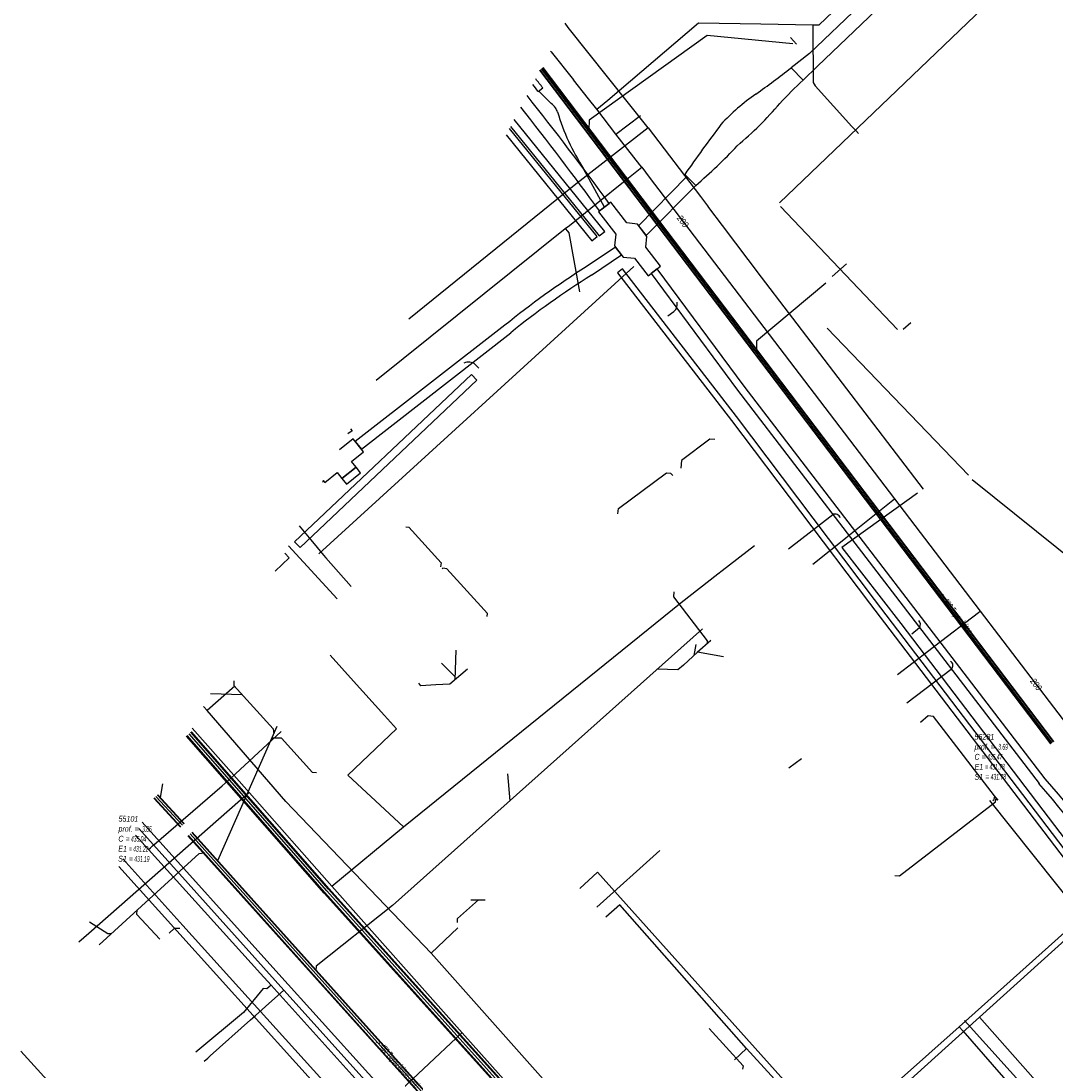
# Model space of a CAD drawing. Header units: metres. Extents: x 2695563 to 2696938, y 1260544 to 1262032.
# Tile 25 of 256: x 2695628 to 2695717, y 1261094 to 1261185. Entities that reach past the tile are written whole.
import ezdxf

# ---------------------------------------------------------------- set-up
doc = ezdxf.new("R2010")
doc.units = ezdxf.units.M
doc.header["$LTSCALE"] = 100
doc.linetypes.add('AUSGEZOGEN', pattern=[0])
for name, color, linetype in [('Eau portable_Cadastre des conduites_Conduite', 171, 'AUSGEZOGEN'), ('Eau potable_Cadastre des conduites_Conduite_Texte', 171, 'AUSGEZOGEN'), ('EU_Cadastre des conduites', 24, 'AUSGEZOGEN'), ('EU_Cadastre des conduites – Texte', 7, 'AUSGEZOGEN'), ('EU_Cadastre des conduites_Regard normalisé – Texte', 24, 'AUSGEZOGEN'), ('Gaz_Cadastre des conduites_Conduite', 32, 'AUSGEZOGEN'), ('Réseau électrique_Cadastre des conduite_Bord du tracé', 1, 'AUSGEZOGEN'), ('Réseau électrique_Cadastre des conduite_Tronçon de tracé', 1, 'AUSGEZOGEN'), ('Réseau électrique_Cadastre des conduites_Ouvrage_Surface-Ligne-Point', 1, 'AUSGEZOGEN'), ('TV_Cadastre des conduites_CONDUITE', 92, 'AUSGEZOGEN'), ('Télécommunications_SW_Cadastre des conduites_Bord du tracé', 94, 'AUSGEZOGEN')]:
    doc.layers.add(name, color=color, linetype=linetype)
doc.styles.add('ARIAL', font='arial.ttf')
pattern_1 = [(0, (2703955, 1269100), (4050, 4050), [4050, -4050]), (90, (2703955, 1269100), (-4050, 4050), [4050, -4050])]
pattern_2 = [(0, (2708005, 1273150), (6075, 6075), [6075, -6075]), (90, (2708005, 1273150), (-6075, 6075), [6075, -6075])]

# ---------------------------------------------------------------- blocks, each defined once
blk = doc.blocks.new('COMPLEXOBJECT_1740')
at = {"layer": 'Réseau électrique_Cadastre des conduite_Bord du tracé', "color": 1, "linetype": 'AUSGEZOGEN', "transparency": 33554687}
blk.add_line((5678.287, 11165.445), (5675.752, 11163.75), dxfattribs=at)
for points in [[(5676.214, 11163.045), (5678.806, 11164.779), (5678.287, 11165.445)], [(5668.736, 11158.706), (5655.826, 11148.692), (5656.365, 11148.011), (5669.237, 11158.071)]]:
    blk.add_lwpolyline(points, dxfattribs=at)
for centre, radius, start, end in [((5714.696, 11102.179), 72.854, 122.31359, 129.11325), ((5716.524, 11099.122), 75.572, 122.2357, 128.7355)]:
    blk.add_arc(centre, radius, start, end, dxfattribs=at)
blk = doc.blocks.new('COMPLEXOBJECT_1767')
at = {"layer": 'Réseau électrique_Cadastre des conduite_Bord du tracé', "color": 1, "linetype": 'AUSGEZOGEN', "transparency": 33554687}
for points in [[(5681.88, 11163.591), (5681.368, 11163.191), (5688.816, 11153.113), (5714.833, 11119.165)], [(5715.357, 11119.593), (5689.401, 11153.468), (5681.88, 11163.591)]]:
    blk.add_lwpolyline(points, dxfattribs=at)
for centre, radius, start, end in [((5618.031, 11035.042), 128.247, 34.66129, 40.99145), ((5618.118, 11035.092), 128.825, 34.66855, 40.99087)]:
    blk.add_arc(centre, radius, start, end, dxfattribs=at)
blk = doc.blocks.new('COMPLEXOBJECT_1775')
at = {"layer": 'Réseau électrique_Cadastre des conduite_Bord du tracé', "color": 1, "linetype": 'AUSGEZOGEN', "transparency": 33554687}
blk.add_line((5676.902, 11168.571), (5677.739, 11169.225), dxfattribs=at)
blk.add_arc((5442.621, 10998.162), 289.701, 36.03095, 38.25423, dxfattribs=at)
blk = doc.blocks.new('COMPLEXOBJECT_1783')
at = {"layer": 'Réseau électrique_Cadastre des conduite_Bord du tracé', "color": 1, "linetype": 'AUSGEZOGEN', "transparency": 33554687}
blk.add_line((5671.615, 11178.883), (5672.008, 11179.19), dxfattribs=at)
for centre, radius, start, end in [((4906.156, 10580.921), 971.831, 37.996283, 38.054192), ((4890.292, 10568.039), 991.764, 38.018561, 38.062416)]:
    blk.add_arc(centre, radius, start, end, dxfattribs=at)
blk = doc.blocks.new('COMPLEXOBJECT_1784')
at = {"layer": 'Réseau électrique_Cadastre des conduite_Bord du tracé', "color": 1, "linetype": 'AUSGEZOGEN', "transparency": 33554687}
for p, q in [((5694.467, 11179.869), (5693.435, 11180.92)), ((5684.254, 11171.719), (5685.211, 11170.78))]:
    blk.add_line(p, q, dxfattribs=at)
for centre, radius, start, end in [((5646.5, 11240.731), 76.028, 305.27255, 308.12167), ((5720.331, 11152.174), 37.894, 133.0422, 137.32938), ((5700.946, 11163.466), 18.494, 124.75069, 137.14603), ((5668.473, 11198.297), 31.521, 310.14209, 319.57659), ((5822.66, 11074.725), 169.009, 143.16662, 144.97738), ((5657.371, 11203.526), 42.981, 310.37128, 316.97873)]:
    blk.add_arc(centre, radius, start, end, dxfattribs=at)
blk = doc.blocks.new('COMPLEXOBJECT_2232')
at = {"layer": 'Réseau électrique_Cadastre des conduite_Tronçon de tracé', "color": 1, "linetype": 'AUSGEZOGEN', "transparency": 33554687}
for centre, radius, start, end in [((5671.751, 11176.566), 1.627, 19.57632, 34.05363), ((5691.613, 11182.545), 19.118, 196.51248, 212.68057)]:
    blk.add_arc(centre, radius, start, end, dxfattribs=at)
blk = doc.blocks.new('COMPLEXOBJECT_2240')
at = {"layer": 'Réseau électrique_Cadastre des conduite_Tronçon de tracé', "color": 1, "linetype": 'AUSGEZOGEN', "transparency": 33554687}
blk.add_line((5696.463, 11088.844), (5689.58, 11096.315), dxfattribs=at)
blk.add_arc((5697.495, 11089.666), 1.319, 218.56755, 264.62794, dxfattribs=at)
blk = doc.blocks.new('COMPLEXOBJECT_2301')
at = {"layer": 'Réseau électrique_Cadastre des conduite_Tronçon de tracé', "color": 1, "linetype": 'AUSGEZOGEN', "transparency": 33554687}
blk.add_line((5672.743, 11177.852), (5671.654, 11178.913), dxfattribs=at)
blk.add_arc((5671.727, 11176.531), 1.667, 34.58766, 52.43457, dxfattribs=at)
blk = doc.blocks.new('COMPLEXOBJECT_2302')
at = {"layer": 'Réseau électrique_Cadastre des conduite_Tronçon de tracé', "color": 1, "linetype": 'AUSGEZOGEN', "transparency": 33554687}
blk.add_line((5682.797, 11159.538), (5683.305, 11159.886), dxfattribs=at)
blk.add_arc((5682.733, 11160.568), 0.89, 309.98868, 9.05208, dxfattribs=at)
blk = doc.blocks.new('COMPLEXOBJECT_2369')
at = {"layer": 'Réseau électrique_Cadastre des conduite_Tronçon de tracé', "color": 1, "linetype": 'AUSGEZOGEN', "transparency": 33554687}
blk.add_line((5666.481, 11155.019), (5666.185, 11155.334), dxfattribs=at)
blk.add_arc((5665.607, 11154.607), 0.929, 51.48766, 115.57509, dxfattribs=at)
blk = doc.blocks.new('COMPLEXOBJECT_2421')
at = {"layer": 'Réseau électrique_Cadastre des conduite_Tronçon de tracé', "color": 1, "linetype": 'AUSGEZOGEN', "transparency": 33554687}
blk.add_line((5698.315, 11088.751), (5709.693, 11099.009), dxfattribs=at)
blk.add_arc((5697.364, 11089.688), 1.335, 270.30349, 315.41808, dxfattribs=at)

msp = doc.modelspace()

# ---------------------------------------------------------------- hatches: boundary and pattern name
at = {"layer": 'Réseau électrique_Cadastre des conduite_Bord du tracé', "lineweight": 18, "transparency": 33554687}
h = msp.add_hatch(dxfattribs=at)
h.set_pattern_fill('MUSTER', color=1, scale=6075, style=0, pattern_type=2)
h.set_pattern_definition(pattern_2)
h.paths.add_polyline_path([(2695695.437, 1261179.679), (2695696.685, 1261180.875), (2695705.571, 1261189.389), (2695708.356, 1261192.058), (2695714.159, 1261197.618), (2695719.906, 1261203.125), (2695729.455, 1261212.275), (2695736.581, 1261219.103), (2695743.425, 1261225.66), (2695748.209, 1261230.245), (2695755.188, 1261236.932), (2695762.848, 1261244.272), (2695765.121, 1261246.058), (2695764.238, 1261246.974), (2695762.02, 1261245.224), (2695754.89, 1261238.391), (2695748.06, 1261231.847), (2695743.437, 1261227.417), (2695735.73, 1261220.033), (2695729.011, 1261213.594), (2695719.475, 1261204.457), (2695712.338, 1261197.618), (2695707.528, 1261193.01), (2695704.672, 1261190.273), (2695695.99, 1261181.954), (2695694.405, 1261180.73)], flags=0)
h = msp.add_hatch(dxfattribs=at)
h.set_pattern_fill('MUSTER', color=1, scale=6075, style=0, pattern_type=2)
h.set_pattern_definition(pattern_2)
h.paths.add_polyline_path([(2695694.405, 1261180.73), (2695694.309, 1261180.655), (2695694.213, 1261180.58), (2695694.117, 1261180.505), (2695694.02, 1261180.43), (2695693.924, 1261180.355), (2695693.827, 1261180.281), (2695693.73, 1261180.207), (2695693.634, 1261180.133), (2695693.537, 1261180.059), (2695693.44, 1261179.985), (2695693.342, 1261179.911), (2695693.245, 1261179.838), (2695693.148, 1261179.764), (2695693.05, 1261179.691), (2695692.952, 1261179.618), (2695692.855, 1261179.545), (2695692.757, 1261179.473), (2695692.659, 1261179.4), (2695692.561, 1261179.328), (2695692.462, 1261179.255), (2695692.364, 1261179.183), (2695692.265, 1261179.111), (2695692.167, 1261179.039), (2695692.068, 1261178.968), (2695691.969, 1261178.896), (2695691.87, 1261178.825), (2695691.771, 1261178.754), (2695691.672, 1261178.683), (2695691.573, 1261178.612), (2695691.474, 1261178.542), (2695691.374, 1261178.471), (2695691.268, 1261178.397), (2695691.163, 1261178.322), (2695691.058, 1261178.247), (2695690.954, 1261178.171), (2695690.85, 1261178.094), (2695690.747, 1261178.016), (2695690.645, 1261177.938), (2695690.543, 1261177.859), (2695690.441, 1261177.779), (2695690.34, 1261177.699), (2695690.24, 1261177.618), (2695690.14, 1261177.536), (2695690.041, 1261177.453), (2695689.942, 1261177.37), (2695689.844, 1261177.286), (2695689.746, 1261177.202), (2695689.65, 1261177.117), (2695689.553, 1261177.031), (2695689.458, 1261176.944), (2695689.363, 1261176.857), (2695689.268, 1261176.769), (2695689.174, 1261176.68), (2695689.081, 1261176.591), (2695688.988, 1261176.501), (2695688.896, 1261176.41), (2695688.805, 1261176.319), (2695688.714, 1261176.228), (2695688.624, 1261176.135), (2695688.535, 1261176.042), (2695688.446, 1261175.948), (2695688.358, 1261175.854), (2695688.255, 1261175.716), (2695688.152, 1261175.578), (2695688.049, 1261175.44), (2695687.946, 1261175.302), (2695687.843, 1261175.163), (2695687.741, 1261175.025), (2695687.638, 1261174.886), (2695687.536, 1261174.747), (2695687.434, 1261174.609), (2695687.332, 1261174.47), (2695687.23, 1261174.331), (2695687.129, 1261174.192), (2695687.027, 1261174.052), (2695686.926, 1261173.913), (2695686.824, 1261173.774), (2695686.723, 1261173.634), (2695686.622, 1261173.494), (2695686.522, 1261173.355), (2695686.421, 1261173.215), (2695686.32, 1261173.075), (2695686.22, 1261172.935), (2695686.12, 1261172.795), (2695686.02, 1261172.655), (2695685.92, 1261172.514), (2695685.82, 1261172.374), (2695685.72, 1261172.233), (2695685.621, 1261172.093), (2695685.521, 1261171.952), (2695685.422, 1261171.811), (2695685.323, 1261171.67), (2695685.224, 1261171.529), (2695686.181, 1261170.59), (2695686.303, 1261170.694), (2695686.424, 1261170.798), (2695686.545, 1261170.903), (2695686.665, 1261171.008), (2695686.785, 1261171.113), (2695686.905, 1261171.22), (2695687.024, 1261171.326), (2695687.143, 1261171.433), (2695687.262, 1261171.54), (2695687.38, 1261171.648), (2695687.497, 1261171.756), (2695687.615, 1261171.865), (2695687.731, 1261171.974), (2695687.848, 1261172.084), (2695687.964, 1261172.194), (2695688.08, 1261172.304), (2695688.195, 1261172.415), (2695688.31, 1261172.526), (2695688.424, 1261172.638), (2695688.538, 1261172.75), (2695688.652, 1261172.863), (2695688.765, 1261172.976), (2695688.877, 1261173.089), (2695688.99, 1261173.203), (2695689.102, 1261173.317), (2695689.213, 1261173.432), (2695689.324, 1261173.547), (2695689.435, 1261173.662), (2695689.545, 1261173.778), (2695689.655, 1261173.894), (2695689.764, 1261174.011), (2695689.892, 1261174.119), (2695690.019, 1261174.228), (2695690.145, 1261174.338), (2695690.271, 1261174.448), (2695690.397, 1261174.559), (2695690.522, 1261174.671), (2695690.646, 1261174.783), (2695690.769, 1261174.896), (2695690.892, 1261175.01), (2695691.015, 1261175.124), (2695691.136, 1261175.239), (2695691.258, 1261175.354), (2695691.378, 1261175.471), (2695691.498, 1261175.587), (2695691.617, 1261175.705), (2695691.736, 1261175.823), (2695691.854, 1261175.942), (2695691.972, 1261176.061), (2695692.088, 1261176.181), (2695692.204, 1261176.302), (2695692.32, 1261176.423), (2695692.435, 1261176.545), (2695692.549, 1261176.667), (2695692.663, 1261176.79), (2695692.776, 1261176.914), (2695692.888, 1261177.038), (2695692.999, 1261177.163), (2695693.11, 1261177.288), (2695693.221, 1261177.414), (2695693.33, 1261177.541), (2695693.439, 1261177.668), (2695693.501, 1261177.735), (2695693.563, 1261177.802), (2695693.626, 1261177.869), (2695693.688, 1261177.936), (2695693.751, 1261178.002), (2695693.814, 1261178.069), (2695693.877, 1261178.135), (2695693.94, 1261178.201), (2695694.003, 1261178.267), (2695694.067, 1261178.333), (2695694.131, 1261178.399), (2695694.195, 1261178.464), (2695694.259, 1261178.529), (2695694.323, 1261178.595), (2695694.387, 1261178.66), (2695694.451, 1261178.725), (2695694.516, 1261178.789), (2695694.581, 1261178.854), (2695694.646, 1261178.918), (2695694.711, 1261178.983), (2695694.776, 1261179.047), (2695694.842, 1261179.111), (2695694.907, 1261179.174), (2695694.973, 1261179.238), (2695695.039, 1261179.302), (2695695.105, 1261179.365), (2695695.171, 1261179.428), (2695695.237, 1261179.491), (2695695.304, 1261179.554), (2695695.37, 1261179.616), (2695695.437, 1261179.679)], flags=0)
h = msp.add_hatch(dxfattribs=at)
h.set_pattern_fill('MUSTER', color=1, scale=6075, style=0, pattern_type=2)
h.set_pattern_definition(pattern_2)
h.paths.add_polyline_path([(2695672.117, 1261179.291), (2695672.132, 1261179.272), (2695672.147, 1261179.252), (2695672.163, 1261179.233), (2695672.178, 1261179.214), (2695672.193, 1261179.194), (2695672.208, 1261179.175), (2695672.223, 1261179.156), (2695672.238, 1261179.137), (2695672.253, 1261179.117), (2695672.268, 1261179.098), (2695672.283, 1261179.079), (2695672.298, 1261179.059), (2695672.313, 1261179.04), (2695672.329, 1261179.021), (2695672.344, 1261179.002), (2695672.359, 1261178.982), (2695672.374, 1261178.963), (2695672.389, 1261178.944), (2695672.404, 1261178.924), (2695672.419, 1261178.905), (2695672.434, 1261178.886), (2695672.449, 1261178.867), (2695672.464, 1261178.847), (2695672.479, 1261178.828), (2695672.494, 1261178.809), (2695672.51, 1261178.789), (2695672.525, 1261178.77), (2695672.54, 1261178.751), (2695672.555, 1261178.732), (2695672.57, 1261178.712), (2695672.585, 1261178.693), (2695672.978, 1261179), (2695672.958, 1261179.025), (2695672.939, 1261179.05), (2695672.919, 1261179.075), (2695672.9, 1261179.1), (2695672.88, 1261179.125), (2695672.861, 1261179.15), (2695672.841, 1261179.175), (2695672.822, 1261179.2), (2695672.802, 1261179.225), (2695672.783, 1261179.25), (2695672.763, 1261179.275), (2695672.744, 1261179.3), (2695672.724, 1261179.325), (2695672.705, 1261179.35), (2695672.685, 1261179.374), (2695672.666, 1261179.399), (2695672.646, 1261179.424), (2695672.627, 1261179.449), (2695672.607, 1261179.474), (2695672.588, 1261179.499), (2695672.568, 1261179.524), (2695672.549, 1261179.549), (2695672.529, 1261179.574), (2695672.51, 1261179.599), (2695672.49, 1261179.624), (2695672.471, 1261179.649), (2695672.451, 1261179.674), (2695672.432, 1261179.699), (2695672.412, 1261179.724), (2695672.392, 1261179.749), (2695672.373, 1261179.774)], flags=0)
h = msp.add_hatch(dxfattribs=at)
h.set_pattern_fill('MUSTER', color=1, scale=6075, style=0, pattern_type=2)
h.set_pattern_definition(pattern_2)
h.paths.add_polyline_path([(2695671.085, 1261177.341), (2695671.309, 1261177.056), (2695671.533, 1261176.771), (2695671.757, 1261176.486), (2695671.98, 1261176.2), (2695672.203, 1261175.914), (2695672.426, 1261175.628), (2695672.648, 1261175.341), (2695672.87, 1261175.054), (2695673.091, 1261174.767), (2695673.312, 1261174.48), (2695673.533, 1261174.192), (2695673.753, 1261173.904), (2695673.973, 1261173.616), (2695674.193, 1261173.327), (2695674.412, 1261173.039), (2695674.631, 1261172.75), (2695674.85, 1261172.46), (2695675.068, 1261172.171), (2695675.286, 1261171.881), (2695675.504, 1261171.591), (2695675.721, 1261171.3), (2695675.937, 1261171.009), (2695676.154, 1261170.718), (2695676.37, 1261170.427), (2695676.586, 1261170.136), (2695676.801, 1261169.844), (2695677.016, 1261169.552), (2695677.23, 1261169.26), (2695677.445, 1261168.967), (2695677.659, 1261168.674), (2695677.872, 1261168.381), (2695678.709, 1261169.035)], flags=0)
h = msp.add_hatch(dxfattribs=at)
h.set_pattern_fill('MUSTER', color=1, scale=6075, style=0, pattern_type=2)
h.set_pattern_definition(pattern_2)
h.paths.add_polyline_path([(2695670.204, 1261175.678), (2695677.856, 1261166.242), (2695678.324, 1261166.621), (2695670.512, 1261176.26)], flags=0)
h = msp.add_hatch(dxfattribs=at)
h.set_pattern_fill('MUSTER', color=1, scale=6075, style=0, pattern_type=2)
h.set_pattern_definition(pattern_2)
h.paths.add_polyline_path([(2695669.814, 1261174.942), (2695677.208, 1261165.808), (2695677.658, 1261166.173), (2695670.101, 1261175.484)], flags=0)
h = msp.add_hatch(dxfattribs=at)
h.set_pattern_fill('MUSTER', color=1, scale=6075, style=0, pattern_type=2)
h.set_pattern_definition(pattern_2)
h.paths.add_polyline_path([(2695685.408, 1261171.348), (2695681.25, 1261167.111), (2695681.909, 1261166.266), (2695686.181, 1261170.59)], flags=0)
h = msp.add_hatch(dxfattribs=at)
h.set_pattern_fill('MUSTER', color=1, scale=6075, style=0, pattern_type=2)
h.set_pattern_definition(pattern_2)
h.paths.add_polyline_path([(2695679.257, 1261165.255), (2695676.722, 1261163.56), (2695676.487, 1261163.41), (2695676.252, 1261163.26), (2695676.017, 1261163.109), (2695675.784, 1261162.956), (2695675.551, 1261162.803), (2695675.318, 1261162.649), (2695675.086, 1261162.494), (2695674.855, 1261162.339), (2695674.624, 1261162.182), (2695674.394, 1261162.024), (2695674.164, 1261161.866), (2695673.936, 1261161.707), (2695673.707, 1261161.546), (2695673.48, 1261161.385), (2695673.252, 1261161.223), (2695673.026, 1261161.061), (2695672.8, 1261160.897), (2695672.575, 1261160.732), (2695672.35, 1261160.567), (2695672.126, 1261160.401), (2695671.903, 1261160.234), (2695671.681, 1261160.066), (2695671.458, 1261159.897), (2695671.237, 1261159.727), (2695671.016, 1261159.557), (2695670.796, 1261159.385), (2695670.577, 1261159.213), (2695670.358, 1261159.04), (2695670.14, 1261158.866), (2695669.923, 1261158.692), (2695669.706, 1261158.516), (2695656.796, 1261148.502), (2695657.335, 1261147.821), (2695670.207, 1261157.881), (2695670.423, 1261158.054), (2695670.64, 1261158.226), (2695670.857, 1261158.397), (2695671.075, 1261158.567), (2695671.293, 1261158.736), (2695671.513, 1261158.905), (2695671.732, 1261159.073), (2695671.953, 1261159.24), (2695672.174, 1261159.406), (2695672.395, 1261159.572), (2695672.618, 1261159.736), (2695672.84, 1261159.9), (2695673.064, 1261160.063), (2695673.288, 1261160.225), (2695673.512, 1261160.387), (2695673.738, 1261160.547), (2695673.963, 1261160.707), (2695674.19, 1261160.866), (2695674.417, 1261161.024), (2695674.644, 1261161.181), (2695674.872, 1261161.337), (2695675.101, 1261161.493), (2695675.33, 1261161.648), (2695675.56, 1261161.802), (2695675.79, 1261161.955), (2695676.021, 1261162.107), (2695676.253, 1261162.258), (2695676.485, 1261162.409), (2695676.717, 1261162.558), (2695676.95, 1261162.707), (2695677.184, 1261162.855), (2695679.776, 1261164.589)], flags=0)
h = msp.add_hatch(dxfattribs=at)
h.set_pattern_fill('MUSTER', color=1, scale=6075, style=0, pattern_type=2)
h.set_pattern_definition(pattern_2)
h.paths.add_polyline_path([(2695679.87, 1261163.383), (2695679.419, 1261163.034), (2695689.253, 1261150.31), (2695701.186, 1261134.534), (2695723.796, 1261104.882), (2695740.042, 1261083.681), (2695740.44, 1261083.986), (2695724.194, 1261105.186), (2695701.614, 1261134.854), (2695689.708, 1261150.654)], flags=0)
h = msp.add_hatch(dxfattribs=at)
h.set_pattern_fill('MUSTER', color=1, scale=6075, style=0, pattern_type=2)
h.set_pattern_definition(pattern_2)
h.paths.add_polyline_path([(2695682.85, 1261163.401), (2695682.338, 1261163.001), (2695689.786, 1261152.923), (2695715.803, 1261118.975), (2695716.102, 1261118.629), (2695716.4, 1261118.283), (2695716.697, 1261117.935), (2695716.992, 1261117.587), (2695717.287, 1261117.237), (2695717.58, 1261116.886), (2695717.871, 1261116.534), (2695718.162, 1261116.181), (2695718.451, 1261115.827), (2695718.739, 1261115.472), (2695719.026, 1261115.116), (2695719.311, 1261114.759), (2695719.595, 1261114.401), (2695719.878, 1261114.042), (2695720.16, 1261113.682), (2695720.44, 1261113.321), (2695720.719, 1261112.959), (2695720.997, 1261112.596), (2695721.273, 1261112.232), (2695721.548, 1261111.867), (2695721.822, 1261111.501), (2695722.095, 1261111.134), (2695722.366, 1261110.767), (2695722.636, 1261110.398), (2695722.904, 1261110.028), (2695723.172, 1261109.657), (2695723.438, 1261109.285), (2695723.702, 1261108.913), (2695723.965, 1261108.539), (2695724.227, 1261108.164), (2695724.488, 1261107.789), (2695728.238, 1261102.611), (2695749.781, 1261074.528), (2695759.013, 1261062.396), (2695759.549, 1261062.809), (2695750.325, 1261074.955), (2695728.781, 1261103.015), (2695725.041, 1261108.181), (2695724.779, 1261108.558), (2695724.517, 1261108.933), (2695724.252, 1261109.308), (2695723.987, 1261109.682), (2695723.72, 1261110.055), (2695723.452, 1261110.427), (2695723.182, 1261110.798), (2695722.912, 1261111.168), (2695722.639, 1261111.537), (2695722.366, 1261111.905), (2695722.091, 1261112.272), (2695721.815, 1261112.638), (2695721.538, 1261113.004), (2695721.259, 1261113.368), (2695720.979, 1261113.731), (2695720.698, 1261114.093), (2695720.416, 1261114.454), (2695720.132, 1261114.815), (2695719.847, 1261115.174), (2695719.56, 1261115.532), (2695719.273, 1261115.889), (2695718.984, 1261116.245), (2695718.694, 1261116.6), (2695718.402, 1261116.954), (2695718.109, 1261117.307), (2695717.815, 1261117.659), (2695717.52, 1261118.01), (2695717.224, 1261118.36), (2695716.926, 1261118.709), (2695716.627, 1261119.056), (2695716.327, 1261119.403), (2695690.371, 1261153.278)], flags=0)
h = msp.add_hatch(dxfattribs=at)
h.set_pattern_fill('MUSTER', color=1, scale=6075, style=0, pattern_type=2)
h.set_pattern_definition(pattern_2)
h.paths.add_polyline_path([(2695651.56, 1261139.849), (2695652.034, 1261139.353), (2695667.278, 1261153.794), (2695666.822, 1261154.275)], flags=0)
h = msp.add_hatch(dxfattribs=at)
h.set_pattern_fill('MUSTER', color=1, scale=6075, style=0, pattern_type=2)
h.set_pattern_definition(pattern_2)
h.paths.add_polyline_path([(2695654.024, 1261145.123), (2695653.967, 1261145.017), (2695654.054, 1261145.085)], flags=0)
h = msp.add_hatch(dxfattribs=at)
h.set_pattern_fill('MUSTER', color=1, scale=6075, style=0, pattern_type=2)
h.set_pattern_definition(pattern_2)
h.paths.add_polyline_path([(2695650.706, 1261138.86), (2695649.883, 1261137.304), (2695651.092, 1261138.456)], flags=0)
h = msp.add_hatch(dxfattribs=at)
h.set_pattern_fill('MUSTER', color=1, scale=6075, style=0, pattern_type=2)
h.set_pattern_definition(pattern_2)
h.paths.add_polyline_path([(2695636.395, 1261111.835), (2695641.395, 1261106.281), (2695655.079, 1261091.1), (2695662.711, 1261082.743), (2695679.014, 1261064.719), (2695679.534, 1261065.189)], flags=0)
at = {"layer": 'Réseau électrique_Cadastre des conduites_Ouvrage_Surface-Ligne-Point', "lineweight": 18, "transparency": 33554687}
h = msp.add_hatch(dxfattribs=at)
h.set_pattern_fill('MUSTER', color=1, scale=4050, style=0, pattern_type=2)
h.set_pattern_definition(pattern_1)
h.paths.add_polyline_path([(2695681.14, 1261167.252), (2695680.232, 1261167.347), (2695678.837, 1261169.135), (2695677.78, 1261168.31), (2695679.278, 1261166.39), (2695679.171, 1261165.365), (2695679.924, 1261164.4), (2695680.905, 1261164.305), (2695682.079, 1261162.8), (2695683.136, 1261163.624), (2695681.858, 1261165.262), (2695681.966, 1261166.193)], flags=0)
h = msp.add_hatch(dxfattribs=at)
h.set_pattern_fill('MUSTER', color=1, scale=4050, style=0, pattern_type=2)
h.set_pattern_definition(pattern_1)
h.paths.add_polyline_path([(2695654.024, 1261145.123), (2695654.16, 1261144.951), (2695655.243, 1261145.808), (2695655.64, 1261145.306), (2695656.87, 1261146.279), (2695656.473, 1261146.782)], flags=0)
h = msp.add_hatch(dxfattribs=at)
h.set_pattern_fill('MUSTER', color=1, scale=2025, style=0, pattern_type=2)
h.set_pattern_definition([(0, (2699905, 1265050), (2025, 2025), [2025, -2025]), (90, (2699905, 1265050), (-2025, 2025), [2025, -2025])])
h.paths.add_polyline_path([(2695657.258, 1261145.788), (2695656.87, 1261146.279), (2695655.64, 1261145.306), (2695656.028, 1261144.815)], flags=0)

# ---------------------------------------------------------------- linework, layer by layer
at = {"layer": 'Eau portable_Cadastre des conduites_Conduite', "color": 7, "linetype": 'AUSGEZOGEN', "transparency": 33554687}
for p, q in [((2695679.273, 1261175.013), (2695681.4, 1261176.619)), ((2695696.29, 1261137.9), (2695699.114, 1261140.167)), ((2695654.262, 1261138.443), (2695656.432, 1261135.997)), ((2695703.59, 1261128.4), (2695706.3, 1261130.47))]:
    msp.add_line(p, q, dxfattribs=at)
for points in [[(2695677.648, 1261177.162), (2695678.578, 1261177.954), (2695686.411, 1261184.625), (2695691.808, 1261184.527), (2695696.286, 1261184.452), (2695696.841, 1261184.442), (2695730.543, 1261216.527)], [(2695696.286, 1261184.452), (2695696.287, 1261184.264), (2695696.324, 1261179.457), (2695696.484, 1261179.173), (2695699.662, 1261175.681), (2695699.986, 1261175.325), (2695700.232, 1261175.055)], [(2695673.643, 1261182.171), (2695673.689, 1261182.114), (2695675.625, 1261179.693)], [(2695677.648, 1261177.162), (2695676.932, 1261178.058), (2695675.625, 1261179.693)], [(2695681.516, 1261172.149), (2695681.358, 1261172.351), (2695679.273, 1261175.013), (2695677.648, 1261177.162)], [(2695677.576, 1261168.99), (2695680.088, 1261171.004), (2695681.516, 1261172.149)], [(2695681.516, 1261172.149), (2695682.158, 1261171.306), (2695703.333, 1261143.553), (2695710.734, 1261133.857), (2695726.555, 1261113.14), (2695729.29, 1261109.562), (2695729.785, 1261108.914), (2695730.018, 1261108.608), (2695762.123, 1261066.554), (2695762.457, 1261066.117)], [(2695658.607, 1261153.779), (2695674.922, 1261166.861), (2695675.273, 1261167.143), (2695677.576, 1261168.99)], [(2695674.922, 1261166.861), (2695675.102, 1261166.636), (2695675.218, 1261166.492), (2695676.154, 1261161.401)], [(2695699.114, 1261140.167), (2695699.295, 1261140.312), (2695703.187, 1261143.436), (2695703.333, 1261143.553)], [(2695651.953, 1261141.213), (2695652.961, 1261140.003), (2695654.055, 1261138.691), (2695654.262, 1261138.443)], [(2695706.3, 1261130.47), (2695706.56, 1261130.669), (2695706.815, 1261130.864), (2695710.585, 1261133.744), (2695710.734, 1261133.857)], [(2695638.126, 1261115.104), (2695650.641, 1261101.164), (2695676.083, 1261072.887), (2695702.318, 1261043.946), (2695720.927, 1261023.267), (2695721.739, 1261022.369), (2695721.908, 1261022.182)], [(2695676.187, 1261109.927), (2695677.71, 1261111.33), (2695694.276, 1261092.835), (2695694.63, 1261092.44)], [(2695694.63, 1261092.44), (2695698.17, 1261088.46), (2695708.92, 1261097.99), (2695721.863, 1261109.585)], [(2695647.75, 1261098.591), (2695647.95, 1261098.769), (2695648.188, 1261098.981), (2695649.042, 1261099.741), (2695650.641, 1261101.164)], [(2695643.75, 1261095.03), (2695644.058, 1261095.304), (2695644.275, 1261095.497), (2695647.75, 1261098.591)], [(2695708.92, 1261097.99), (2695709.218, 1261097.649), (2695717.038, 1261088.708)]]:
    msp.add_lwpolyline(points, dxfattribs=at)
at = {"layer": 'EU_Cadastre des conduites', "color": 24, "linetype": 'AUSGEZOGEN', "transparency": 33554687}
for p, q in [((2695694.353, 1261183.354), (2695694.881, 1261182.771)), ((2695693.494, 1261168.781), (2695703.595, 1261158.168)), ((2695699.191, 1261163.821), (2695697.948, 1261162.719)), ((2695697.524, 1261158.273), (2695709.719, 1261145.577)), ((2695704.083, 1261158.191), (2695704.753, 1261158.748)), ((2695656.514, 1261149.415), (2695656.159, 1261149.156)), ((2695656.382, 1261149.577), (2695656.514, 1261149.415)), ((2695710.049, 1261145.223), (2695735.637, 1261124.565)), ((2695686.756, 1261132.344), (2695660.011, 1261108.449)), ((2695686.175, 1261130.971), (2695686.022, 1261130.025)), ((2695687.478, 1261131.334), (2695686.314, 1261130.288)), ((2695665.476, 1261130.503), (2695665.388, 1261127.925)), ((2695686.333, 1261130.304), (2695685.119, 1261129.205)), ((2695688.585, 1261129.915), (2695686.333, 1261130.304)), ((2695664.231, 1261129.374), (2695665.398, 1261128.224)), ((2695644.29, 1261126.743), (2695647.036, 1261126.656)), ((2695650.038, 1261123.893), (2695644.916, 1261112.321)), ((2695694.227, 1261120.326), (2695695.312, 1261121.147)), ((2695669.922, 1261119.809), (2695670.142, 1261117.5)), ((2695640.17, 1261118.964), (2695639.944, 1261117.793)), ((2695683.072, 1261113.194), (2695677.652, 1261108.304)), ((2695666.77, 1261108.938), (2695668.003, 1261108.949)), ((2695709.375, 1261098.547), (2695717.766, 1261089.254)), ((2695632.624, 1261090.753), (2695627.947, 1261095.881))]:
    msp.add_line(p, q, dxfattribs=at)
at = {"layer": 'EU_Cadastre des conduites', "linetype": 'AUSGEZOGEN', "transparency": 33554687}
for p, q in [((2695672.938, 1261180.723), (2695717.025, 1261122.58)), ((2695672.953, 1261180.735), (2695717.041, 1261122.592)), ((2695672.969, 1261180.747), (2695717.056, 1261122.604)), ((2695672.699, 1261180.542), (2695716.786, 1261122.398)), ((2695672.714, 1261180.554), (2695716.801, 1261122.41)), ((2695672.73, 1261180.565), (2695716.817, 1261122.422)), ((2695639.424, 1261117.712), (2695641.71, 1261115.23)), ((2695639.439, 1261117.725), (2695641.725, 1261115.244)), ((2695639.454, 1261117.739), (2695641.74, 1261115.257)), ((2695639.719, 1261117.983), (2695642.004, 1261115.501)), ((2695639.733, 1261117.996), (2695642.019, 1261115.514)), ((2695639.748, 1261118.01), (2695642.034, 1261115.528)), ((2695642.691, 1261114.77), (2695681.964, 1261071.08)), ((2695642.707, 1261114.785), (2695681.98, 1261071.095)), ((2695642.724, 1261114.8), (2695681.997, 1261071.11)), ((2695642.356, 1261114.47), (2695681.629, 1261070.78)), ((2695642.373, 1261114.485), (2695681.646, 1261070.795)), ((2695642.389, 1261114.5), (2695681.662, 1261070.81))]:
    msp.add_line(p, q, dxfattribs=at)
at = {"layer": 'EU_Cadastre des conduites', "color": 255, "transparency": 33554687}
for p, q in [((2695672.834, 1261180.644), (2695716.921, 1261122.501)), ((2695639.586, 1261117.861), (2695641.872, 1261115.379)), ((2695642.54, 1261114.635), (2695681.813, 1261070.945))]:
    msp.add_line(p, q, dxfattribs=at)
at = {"layer": 'EU_Cadastre des conduites', "color": 24, "linetype": 'AUSGEZOGEN', "transparency": 33554687}
for points in [[(2695708.416, 1261190.718), (2695711.648, 1261187.254), (2695711.648, 1261186.53), (2695693.419, 1261169.08)], [(2695694.545, 1261182.792), (2695687.155, 1261183.507), (2695676.983, 1261176.225), (2695676.95, 1261175.415)], [(2695697.4, 1261162.159), (2695691.423, 1261157.157), (2695691.412, 1261156.392)], [(2695687.823, 1261148.662), (2695687.403, 1261148.702), (2695684.955, 1261146.856), (2695684.88, 1261146.189)], [(2695679.441, 1261142.262), (2695679.522, 1261142.727), (2695683.641, 1261145.8), (2695683.998, 1261145.772), (2695684.193, 1261145.548)], [(2695661.154, 1261141.131), (2695661.407, 1261141.105), (2695664.204, 1261138.03), (2695664.153, 1261137.673)], [(2695668.167, 1261133.383), (2695668.197, 1261133.661), (2695664.701, 1261137.516), (2695664.362, 1261137.555), (2695664.306, 1261137.503)], [(2695684.285, 1261135.534), (2695684.251, 1261135.078), (2695687.175, 1261131.298), (2695687.158, 1261131.046)], [(2695685.112, 1261129.198), (2695684.631, 1261128.794), (2695682.862, 1261128.865)], [(2695666.492, 1261128.856), (2695664.963, 1261127.567), (2695663.753, 1261127.492)], [(2695646.328, 1261127.834), (2695646.322, 1261127.448), (2695649.696, 1261123.708), (2695649.758, 1261123.258)], [(2695663.753, 1261127.492), (2695662.468, 1261127.412), (2695662.271, 1261127.643)], [(2695712.084, 1261117.759), (2695712.264, 1261117.55), (2695706.692, 1261124.77), (2695706.231, 1261124.825), (2695705.577, 1261124.236)], [(2695653.453, 1261119.897), (2695653.11, 1261119.923), (2695650.417, 1261122.909), (2695649.593, 1261122.887)], [(2695703.36, 1261111.057), (2695703.761, 1261111.022), (2695712.063, 1261117.402), (2695712.11, 1261117.742)], [(2695711.818, 1261117.522), (2695711.941, 1261117.619), (2695711.977, 1261117.908)], [(2695634.682, 1261105.068), (2695643.316, 1261112.958), (2695643.731, 1261112.994)], [(2695660.011, 1261108.449), (2695653.429, 1261103.241), (2695653.399, 1261102.865)], [(2695665.611, 1261107.007), (2695665.611, 1261107.331), (2695667.428, 1261108.949)], [(2695639.93, 1261105.565), (2695637.953, 1261107.69), (2695637.982, 1261108.078)], [(2695633.856, 1261107.039), (2695635.431, 1261106.044), (2695635.749, 1261106.044)], [(2695687.347, 1261097.857), (2695690.273, 1261094.637), (2695690.226, 1261094.354)]]:
    msp.add_lwpolyline(points, dxfattribs=at)
at = {"layer": 'Gaz_Cadastre des conduites_Conduite', "color": 32, "linetype": 'AUSGEZOGEN', "transparency": 33554687}
msp.add_line((2695647.137, 1261099.222), (2695643.046, 1261095.815), dxfattribs=at)
for points in [[(2695638.942, 1261113.292), (2695639.112, 1261113.447), (2695639.297, 1261113.615), (2695639.398, 1261113.706), (2695645.312, 1261118.779), (2695646.331, 1261119.709), (2695646.469, 1261119.835), (2695650.396, 1261123.481)], [(2695638.413, 1261115.645), (2695649.945, 1261102.813), (2695657.938, 1261093.958), (2695721.106, 1261023.982), (2695728.847, 1261015.47), (2695730.074, 1261016.646)], [(2695637.824, 1261114.532), (2695638.942, 1261113.292), (2695648.61, 1261102.586), (2695649.538, 1261101.594), (2695656.782, 1261093.53), (2695701.587, 1261043.954), (2695720.011, 1261023.54), (2695721.178, 1261022.277)], [(2695649.538, 1261101.594), (2695649.35, 1261101.429), (2695649.16, 1261101.263), (2695648.845, 1261101.287), (2695647.137, 1261099.222)]]:
    msp.add_lwpolyline(points, dxfattribs=at)
at = {"layer": 'Réseau électrique_Cadastre des conduite_Bord du tracé', "color": 1, "linetype": 'AUSGEZOGEN', "transparency": 33554687}
for p, q in [((2695653.967, 1261145.017), (2695654.054, 1261145.085)), ((2695654.054, 1261145.085), (2695654.024, 1261145.123))]:
    msp.add_line(p, q, dxfattribs=at)
for points in [[(2695704.672, 1261190.273), (2695695.99, 1261181.954), (2695694.405, 1261180.73), (2695695.437, 1261179.679), (2695695.437, 1261179.679), (2695696.685, 1261180.875), (2695705.571, 1261189.389)], [(2695670.204, 1261175.678), (2695677.856, 1261166.242), (2695678.324, 1261166.621), (2695670.512, 1261176.26)], [(2695669.814, 1261174.942), (2695677.208, 1261165.808), (2695677.658, 1261166.173), (2695670.101, 1261175.484)], [(2695649.883, 1261137.304), (2695651.092, 1261138.456), (2695650.706, 1261138.86)], [(2695636.395, 1261111.835), (2695641.395, 1261106.281), (2695655.079, 1261091.1), (2695662.711, 1261082.743), (2695679.014, 1261064.719), (2695679.534, 1261065.189)], [(2695679.534, 1261065.189), (2695663.229, 1261083.213), (2695655.597, 1261091.57), (2695641.915, 1261106.75), (2695636.744, 1261112.493)]]:
    msp.add_lwpolyline(points, dxfattribs=at)
for points in [[(2695685.408, 1261171.348), (2695681.25, 1261167.111), (2695681.909, 1261166.266), (2695686.181, 1261170.59), (2695685.408, 1261171.348)], [(2695679.87, 1261163.383), (2695679.419, 1261163.034), (2695689.253, 1261150.31), (2695701.186, 1261134.534), (2695723.796, 1261104.882), (2695740.042, 1261083.681), (2695740.44, 1261083.986), (2695724.194, 1261105.186), (2695701.614, 1261134.854), (2695689.708, 1261150.654), (2695679.87, 1261163.383)], [(2695651.56, 1261139.849), (2695652.034, 1261139.353), (2695667.278, 1261153.794), (2695666.822, 1261154.275), (2695651.56, 1261139.849)]]:
    msp.add_lwpolyline(points, close=True, dxfattribs=at)
msp.add_arc((2695440.99, 1260995.448), 294.351, 36.13776, 38.41653, dxfattribs=at)
at = {"layer": 'Réseau électrique_Cadastre des conduite_Tronçon de tracé', "color": 1, "linetype": 'AUSGEZOGEN', "transparency": 33554687}
for p, q in [((2695678.309, 1261168.722), (2695676.492, 1261172.032)), ((2695653.639, 1261138.814), (2695680.849, 1261163.602)), ((2695694.192, 1261139.232), (2695698.019, 1261142.181)), ((2695655.236, 1261134.916), (2695651.04, 1261139.489)), ((2695704.815, 1261131.903), (2695705.49, 1261132.433)), ((2695704.41, 1261125.946), (2695708.226, 1261128.861)), ((2695710.663, 1261098.819), (2695722.958, 1261109.954)), ((2695679.621, 1261108.511), (2695678.426, 1261107.446)), ((2695690.55, 1261096.125), (2695679.621, 1261108.511)), ((2695718.488, 1261090.016), (2695710.663, 1261098.819)), ((2695689.522, 1261095.148), (2695690.55, 1261096.125))]:
    msp.add_line(p, q, dxfattribs=at)
msp.add_lwpolyline([(2695640.734, 1261106.071), (2695641.205, 1261106.496), (2695641.655, 1261106.515)], dxfattribs=at)
for centre, radius, start, end in [((2695698.216, 1261141.767), 0.458, 19.19112, 115.42693), ((2695705.048, 1261132.71), 0.521, 327.87722, 41.81696), ((2695708.005, 1261129.167), 0.377, 305.84902, 66.9084)]:
    msp.add_arc(centre, radius, start, end, dxfattribs=at)
at = {"layer": 'Réseau électrique_Cadastre des conduites_Ouvrage_Surface-Ligne-Point', "color": 1, "linetype": 'AUSGEZOGEN', "transparency": 33554687}
for points in [[(2695681.14, 1261167.252), (2695680.232, 1261167.347), (2695678.837, 1261169.135), (2695677.78, 1261168.31), (2695679.278, 1261166.39), (2695679.171, 1261165.365), (2695679.924, 1261164.4), (2695680.905, 1261164.305), (2695682.079, 1261162.8), (2695683.136, 1261163.624), (2695681.858, 1261165.262), (2695681.966, 1261166.193), (2695681.14, 1261167.252)], [(2695657.258, 1261145.788), (2695656.87, 1261146.279), (2695655.64, 1261145.306), (2695656.028, 1261144.815), (2695657.258, 1261145.788)]]:
    msp.add_lwpolyline(points, close=True, dxfattribs=at)
for points in [[(2695656.473, 1261146.782), (2695657.509, 1261147.601), (2695656.625, 1261148.718), (2695655.424, 1261147.767)], [(2695654.024, 1261145.123), (2695654.16, 1261144.951), (2695655.243, 1261145.808), (2695655.64, 1261145.306), (2695656.87, 1261146.279), (2695656.473, 1261146.782)]]:
    msp.add_lwpolyline(points, dxfattribs=at)
at = {"layer": 'TV_Cadastre des conduites_CONDUITE', "color": 92, "linetype": 'AUSGEZOGEN', "transparency": 33554687}
for p, q in [((2695646.409, 1261127.379), (2695644.021, 1261125.276)), ((2695644.021, 1261125.276), (2695643.706, 1261125.64)), ((2695665.656, 1261106.542), (2695663.341, 1261104.356))]:
    msp.add_line(p, q, dxfattribs=at)
for points in [[(2695663.341, 1261104.356), (2695650.811, 1261117.447), (2695644.021, 1261125.276)], [(2695735.479, 1261088.541), (2695726.749, 1261098.48), (2695711.567, 1261117.523)], [(2695734.402, 1261087.565), (2695703.515, 1261059.591), (2695684.757, 1261080.286), (2695663.341, 1261104.356)]]:
    msp.add_lwpolyline(points, dxfattribs=at)
at = {"layer": 'Télécommunications_SW_Cadastre des conduites_Bord du tracé', "linetype": 'AUSGEZOGEN', "transparency": 33554687}
for p, q in [((2695654.122, 1261109.53), (2695642.238, 1261123.083)), ((2695654.147, 1261109.552), (2695642.263, 1261123.105)), ((2695654.172, 1261109.574), (2695642.287, 1261123.127)), ((2695654.496, 1261109.862), (2695642.614, 1261123.413)), ((2695654.521, 1261109.884), (2695642.639, 1261123.435)), ((2695654.546, 1261109.906), (2695642.663, 1261123.456)), ((2695672.375, 1261089.268), (2695654.122, 1261109.53)), ((2695672.399, 1261089.291), (2695654.147, 1261109.552)), ((2695672.424, 1261089.313), (2695654.172, 1261109.574)), ((2695672.746, 1261089.603), (2695654.496, 1261109.862)), ((2695672.771, 1261089.625), (2695654.521, 1261109.884)), ((2695672.795, 1261089.648), (2695654.546, 1261109.906))]:
    msp.add_line(p, q, dxfattribs=at)
at = {"layer": 'Télécommunications_SW_Cadastre des conduites_Bord du tracé', "color": 255, "transparency": 33554687}
for p, q in [((2695654.334, 1261109.718), (2695642.451, 1261123.27)), ((2695672.585, 1261089.458), (2695654.334, 1261109.718))]:
    msp.add_line(p, q, dxfattribs=at)
at = {"layer": 'Télécommunications_SW_Cadastre des conduites_Bord du tracé', "color": 94, "linetype": 'AUSGEZOGEN', "transparency": 33554687}
msp.add_line((2695654.78, 1261110.119), (2695660.945, 1261115.253), dxfattribs=at)
for points in [[(2695682.083, 1261175.559), (2695675.181, 1261184.201), (2695674.923, 1261184.59)], [(2695682.083, 1261175.559), (2695675.691, 1261170.584), (2695661.404, 1261159.06)], [(2695682.083, 1261175.559), (2695686.583, 1261169.619), (2695687.187, 1261168.822), (2695687.283, 1261168.695), (2695688.47, 1261167.129), (2695691.837, 1261162.684), (2695705.804, 1261144.375)], [(2695705.324, 1261144.031), (2695698.801, 1261139.359), (2695703.865, 1261132.783), (2695722.734, 1261108.025), (2695724.445, 1261105.545), (2695742.785, 1261081.782), (2695771.506, 1261104.102), (2695766.183, 1261111.822), (2695788.594, 1261128.227)], [(2695660.945, 1261115.253), (2695684.926, 1261134.616), (2695688.089, 1261137.064), (2695688.47, 1261137.359), (2695691.253, 1261139.512)], [(2695654.64, 1261130.061), (2695656.646, 1261127.83), (2695659.321, 1261124.856), (2695660.357, 1261123.703), (2695656.145, 1261119.713), (2695660.139, 1261116.002), (2695660.945, 1261115.253)], [(2695642.712, 1261123.763), (2695647.66, 1261118.169), (2695654.78, 1261110.119)], [(2695632.948, 1261105.324), (2695633.787, 1261106.082), (2695647.604, 1261118.217)], [(2695678.906, 1261083.025), (2695666.031, 1261097.483), (2695654.78, 1261110.119)], [(2695665.981, 1261097.472), (2695652.763, 1261085.053), (2695649.052, 1261081.702)]]:
    msp.add_lwpolyline(points, dxfattribs=at)

# ---------------------------------------------------------------- block references
at = {"layer": 'Réseau électrique_Cadastre des conduite_Bord du tracé', "color": 1, "linetype": 'AUSGEZOGEN', "lineweight": -3, "transparency": 33554687}
for name in ['COMPLEXOBJECT_1784', 'COMPLEXOBJECT_1783', 'COMPLEXOBJECT_1775', 'COMPLEXOBJECT_1740', 'COMPLEXOBJECT_1767']:
    msp.add_blockref(name, (2690000.97, 1249999.81), dxfattribs=at)
at = {"layer": 'Réseau électrique_Cadastre des conduite_Tronçon de tracé', "color": 1, "linetype": 'AUSGEZOGEN', "lineweight": -3, "transparency": 33554687}
for name in ['COMPLEXOBJECT_2301', 'COMPLEXOBJECT_2232', 'COMPLEXOBJECT_2302', 'COMPLEXOBJECT_2369', 'COMPLEXOBJECT_2421', 'COMPLEXOBJECT_2240']:
    msp.add_blockref(name, (2690000.97, 1249999.81), dxfattribs=at)

# ---------------------------------------------------------------- texts
at = {"layer": 'Eau potable_Cadastre des conduites_Conduite_Texte', "color": 7, "transparency": 33554687, "char_height": 0.55426, "width": 1.10633, "attachment_point": 5, "style": 'ARIAL'}
for insert, rotation in [((2695685.064, 1261167.49), 307.3221), ((2695715.555, 1261127.535), 307.3977)]:
    msp.add_mtext('\\A1;{\\fArial|i1|b0;\\H0.554263;\\W0.700000;\\C7;200}\\P', dxfattribs=dict(at, insert=insert, rotation=rotation))
at = {"layer": 'EU_Cadastre des conduites – Texte', "color": 24, "transparency": 33554687, "char_height": 0.55705, "width": 6, "attachment_point": 5, "style": 'ARIAL'}
for s, insert, rotation in [('\\A1;{\\fArial|b0|i1|c0|p34;\\W0.7;> \\W0.49;300 Tuyau béton}', (2695708.581, 1261133.565), 307.7019), ('\\A1;{\\fArial|b0|i1|c0|p34;\\W0.7;> \\W0.49;450 Tuyau béton armé}', (2695660.402, 1261094.765), 311.5899)]:
    msp.add_mtext(s, dxfattribs=dict(at, insert=insert, rotation=rotation))
at = {"layer": 'EU_Cadastre des conduites_Regard normalisé – Texte', "color": 24, "transparency": 33554687, "insert": (2695710.235, 1261123.269), "char_height": 0.50641, "width": 2.8452, "attachment_point": 1, "line_spacing_factor": 1.024096, "style": 'ARIAL'}
msp.add_mtext('\\A1;{\\fArial|b0|i1|c0|p34;\\W0.69709;55281}\\P{\\fArial|b0|i1|c0|p34;\\H0.99721x;\\W0.69709;prof. = \\W0.48796; 3.69}\\P{\\fArial|b0|i1|c0|p34;\\H0.99721x;\\W0.69709;C =\\W0.48796; 435.47}\\P{\\fArial|b0|i1|c0|p34;\\H0.99721x;\\W0.69709;E1 \\W0.48796;= 431.78}\\P{\\fArial|b0|i1|c0|p34;\\H0.99721x;\\W0.69709;S1 =\\W0.48796; 431.78}', dxfattribs=at)
at = {"layer": 'EU_Cadastre des conduites_Regard normalisé – Texte', "color": 24, "transparency": 33554687, "insert": (2695636.371, 1261116.203), "char_height": 0.50641, "width": 2.82855, "attachment_point": 1, "rotation": 359.4672, "line_spacing_factor": 1.024096, "style": 'ARIAL'}
msp.add_mtext('\\A1;{\\fArial|b0|i1|c0|p34;\\W0.69382;55101}\\P{\\fArial|b0|i1|c0|p34;\\H0.99721x;\\W0.69382;prof. = \\W0.48567; 3.85}\\P{\\fArial|b0|i1|c0|p34;\\H0.99721x;\\W0.69382;C =\\W0.48567; 435.04}\\P{\\fArial|b0|i1|c0|p34;\\H0.99721x;\\W0.69382;E1 \\W0.48567;= 431.22}\\P{\\fArial|b0|i1|c0|p34;\\H0.99721x;\\W0.69382;S1 =\\W0.48567; 431.19}', dxfattribs=at)

doc.saveas('drawing.dxf')
